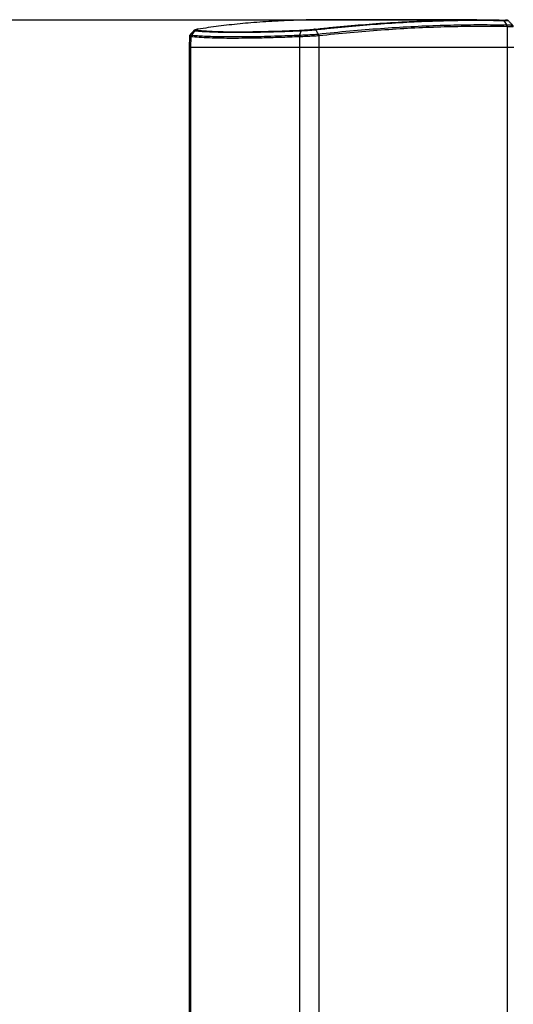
# Model space of a CAD drawing. Header units: millimetres. Extents: x 1508 to 17407, y 899 to 16320.
# Tile 5 of 60: x 3351 to 3725, y 6504 to 7250. Entities that reach past the tile are written whole.
import ezdxf

# ---------------------------------------------------------------- set-up
doc = ezdxf.new("R2010")
doc.units = ezdxf.units.MM
doc.header["$LTSCALE"] = 2
doc.layers.add('COMPONENT_GEOMETRY', color=7, linetype='Continuous')
doc.styles.add('SLDTEXTSTYLE0', font='TXT', dxfattribs={"width": 0.75})
doc.dimstyles.new('SLDDIMSTYLE1', dxfattribs={"dimtxt": 100, "dimasz": 6.604, "dimexe": 0, "dimexo": 0.0625, "dimgap": 25, "dimtad": 0, "dimtih": 1, "dimtoh": 1, "dimdec": 0, "dimrnd": 1e-09, "dimzin": 12, "dimdsep": 46, "dimtxsty": 'SLDTEXTSTYLE0', "dimsah": 1, "dimcen": 0.09, "dimadec": 0, "dimazin": 3, "dimtfac": 1, "dimtdec": 0, "dimtofl": 0, "dimtmove": 0, "dimatfit": 3, "dimfxl": 1, "dimfrac": 2, "dimtolj": 1, "dimtzin": 12, "dimarcsym": 0})

# ---------------------------------------------------------------- blocks, each defined once
blk = doc.blocks.new('_D_4')
at = {"layer": 'COMPONENT_GEOMETRY', "color": 7}
for p, q in [((3713.93, 7249.5), (1732.15, 7249.5)), ((1738.5, 7249.5), (1738.5, 4506.11)), ((1538.43, 4485.8), (1507.97, 4485.8)), ((1507.97, 4485.8), (1507.97, 4327.05)), ((1938.57, 4485.8), (1969.04, 4485.8)), ((1969.04, 4485.8), (1969.04, 4327.05)), ((1507.97, 4327.05), (1538.43, 4327.05)), ((1969.04, 4327.05), (1938.57, 4327.05)), ((1738.5, 1434.05), (1738.5, 4177.43)), ((3363.23, 1434.05), (1732.15, 1434.05))]:
    blk.add_line(p, q, dxfattribs=at)
for points in [[(1738.5, 7249.5), (1737.49, 7242.89), (1739.52, 7242.89)], [(1738.5, 1434.05), (1739.52, 1440.65), (1737.49, 1440.65)]]:
    blk.add_solid(points, dxfattribs=at)
at = {"layer": 'COMPONENT_GEOMETRY', "color": 7, "char_height": 100, "attachment_point": 1, "style": 'SLDTEXTSTYLE0'}
for s, insert in [('9\'6.48"', (1538.43, 4455.96)), ('2908', (1590.73, 4306.34))]:
    blk.add_mtext(s, dxfattribs=dict(at, insert=insert))

msp = doc.modelspace()

# ---------------------------------------------------------------- linework, layer by layer
at = {"color": 7, "linetype": 'Continuous', "lineweight": 25}
for p, q in [((3697.01, 7249.71), (3584.03, 7249.71)), ((3719.56, 7245.81), (3719.56, 7245.81)), ((3480.85, 7238.11), (3480.85, 7238.11)), ((3480.85, 7238.11), (3480.85, 7238.11)), ((3562.84, 7238.11), (3562.84, 7238.11)), ((3562.84, 7238.11), (3562.86, 7238.11)), ((3576.94, 7238.88), (3576.94, 7238.88)), ((3577.36, 7237.53), (3577.35, 7237.53)), ((3577.36, 7237.53), (3577.45, 7229.05)), ((3719.94, 7244.44), (3720.13, 7229.05)), ((3719.94, 7244.44), (3719.94, 7244.44)), ((3479.29, 7237.02), (3479.15, 7229.05)), ((3480.35, 7236.81), (3480.23, 7229.05)), ((3480.36, 7236.81), (3480.35, 7236.81)), ((3562.71, 7236.81), (3562.66, 7229.05)), ((3562.71, 7236.81), (3562.7, 7236.81)), ((3479.15, 7229.05), (3479.15, 1642.41)), ((3479.15, 7229.05), (3480.23, 7229.05)), ((3480.23, 7229.05), (3562.66, 7229.05)), ((3562.66, 7229.05), (3577.45, 7229.05)), ((3577.45, 7229.05), (3720.13, 7229.05)), ((3720.13, 7229.05), (3724.96, 7229.05))]:
    msp.add_line(p, q, dxfattribs=at)
at = {"color": 8, "linetype": 'Continuous', "lineweight": 25}
for p, q in [((3480.23, 7229.05), (3480.23, 1640.14)), ((3562.66, 7229.05), (3562.66, 1481.05)), ((3577.45, 7229.05), (3577.45, 1481.05)), ((3720.13, 7229.05), (3720.13, 1481.05))]:
    msp.add_line(p, q, dxfattribs=at)
at = {"color": 7, "linetype": 'Continuous', "lineweight": 25, "flags": 128}
for points in [[(3717.46, 7248.9), (3718.66, 7247.13), (3719.56, 7245.81)], [(3483.47, 7241.17), (3482.54, 7240.08), (3481.35, 7238.69), (3480.85, 7238.11)], [(3563.72, 7241.17), (3563.62, 7240.81), (3563.03, 7238.75), (3562.84, 7238.11)]]:
    msp.add_lwpolyline(points, dxfattribs=at)
at = {"color": 8, "linetype": 'Continuous', "lineweight": 25, "flags": 128}
msp.add_lwpolyline([(3720.98, 7248.76), (3721.05, 7248.77), (3719.92, 7248.84), (3717.46, 7248.9), (3717.46, 7248.9), (3717.46, 7248.9)], dxfattribs=at)
at = {"color": 7, "linetype": 'Continuous', "lineweight": 25}
for centre, radius, start, end in [((3717.47, 7244.48), 2.47, 359.02746, 32.51862), ((3482.45, 7236.76), 2.1, 139.8961, 178.64638), ((3484.89, 7239.98), 1.86, 95.85465, 139.99348), ((3567.11, 7236.96), 4.4, 164.90663, 182.04588), ((3564.58, 7241.06), 0.866, 118.42343, 172.78302), ((3574.28, 7237.32), 3.09, 3.95615, 30.4455)]:
    msp.add_arc(centre, radius, start, end, dxfattribs=at)
for points, knots in [([(3584.03, 7249.69), (3583.5, 7249.69), (3576.27, 7249.78), (3562.91, 7249.47), (3544.03, 7248.73), (3526.24, 7247.49), (3509.41, 7245.83), (3496.15, 7244.15), (3488.45, 7242.96), (3485.88, 7242.56)], [0, 0, 0, 0, 0.014751, 0.199894, 0.38409, 0.568473, 0.741027, 0.913731, 1, 1, 1, 1]), ([(3574.18, 7242.56), (3577.89, 7242.96), (3589.04, 7244.15), (3607.35, 7245.83), (3629.44, 7247.49), (3651.58, 7248.72), (3673.72, 7249.49), (3695.43, 7249.81), (3709.46, 7249.6), (3716.47, 7249.5)], [0, 0, 0, 0, 0.073721, 0.221177, 0.368762, 0.526168, 0.683732, 0.841785, 1, 1, 1, 1]), ([(3717.46, 7248.9), (3710.44, 7249.01), (3696.4, 7249.21), (3674.67, 7248.9), (3652.5, 7248.13), (3630.34, 7246.89), (3608.23, 7245.23), (3589.89, 7243.55), (3578.73, 7242.36), (3575.01, 7241.96)], [0, 0, 0, 0, 0.158134, 0.316268, 0.473754, 0.631239, 0.778759, 0.92628, 1, 1, 1, 1]), ([(3576.94, 7238.88), (3584.92, 7239.71), (3600.86, 7241.36), (3624.19, 7243.24), (3647.06, 7244.67), (3668.93, 7245.59), (3689.84, 7246.03), (3706.51, 7246.05), (3716.29, 7245.87), (3719.56, 7245.81)], [0, 0, 0, 0, 0.158215, 0.31643, 0.474008, 0.631586, 0.778967, 0.926348, 1, 1, 1, 1]), ([(3716.47, 7249.5), (3717.38, 7249.48), (3718.31, 7249.46), (3718.66, 7249.43), (3718.67, 7249.43)], [0, 0, 0, 0, 0.981463, 1, 1, 1, 1]), ([(3721.04, 7248.82), (3720.96, 7248.9), (3720.78, 7249.06), (3720.49, 7249.2), (3720.23, 7249.29), (3720.06, 7249.33), (3719.89, 7249.36), (3719.66, 7249.39), (3719.36, 7249.41), (3718.88, 7249.43), (3718.67, 7249.43)], [0, 0, 0, 0, 0.060619, 0.133885, 0.191051, 0.239502, 0.301392, 0.422216, 0.749645, 1, 1, 1, 1]), ([(3724.15, 7245.64), (3723.64, 7246.16), (3722.63, 7247.21), (3721.61, 7248.25), (3721.1, 7248.78)], [0, 0, 0, 0, 0.499997, 1, 1, 1, 1]), ([(3724.67, 7244.3), (3724.68, 7244.36), (3724.71, 7244.64), (3724.53, 7245.1), (3724.28, 7245.53), (3724.1, 7245.68), (3724.05, 7245.72)], [0, 0, 0, 0, 0.098087, 0.535261, 0.884732, 1, 1, 1, 1]), ([(3479.96, 7238.47), (3479.85, 7238.37), (3479.59, 7238.12), (3479.32, 7237.58), (3479.32, 7237.17), (3479.33, 7237.02)], [0, 0, 0, 0, 0.302873, 0.736347, 1, 1, 1, 1]), ([(3482.7, 7241.49), (3482.22, 7240.96), (3481.25, 7239.91), (3480.27, 7238.85), (3479.79, 7238.32)], [0, 0, 0, 0, 0.500075, 1, 1, 1, 1]), ([(3480.85, 7238.11), (3480.72, 7237.92), (3480.48, 7237.57), (3480.37, 7237.09), (3480.36, 7236.86), (3480.36, 7236.81)], [0, 0, 0, 0, 0.499354, 0.896725, 1, 1, 1, 1]), ([(3480.85, 7238.11), (3482.3, 7237.97), (3485.2, 7237.7), (3490.64, 7237.37), (3496.88, 7237.12), (3504.06, 7236.96), (3512.35, 7236.9), (3521.45, 7236.94), (3531.14, 7237.1), (3541.11, 7237.34), (3551.65, 7237.67), (3559.11, 7237.96), (3562.84, 7238.11)], [0, 0, 0, 0, 0.095459, 0.190919, 0.288927, 0.386935, 0.488768, 0.599762, 0.698408, 0.797055, 0.898527, 1, 1, 1, 1]), ([(3485.65, 7242.54), (3485.51, 7242.51), (3484.74, 7242.4), (3484.03, 7242.21), (3483.3, 7241.98), (3482.9, 7241.65), (3482.76, 7241.53)], [0, 0, 0, 0, 0.122831, 0.652892, 0.877371, 1, 1, 1, 1]), ([(3563.72, 7241.17), (3563.72, 7241.17), (3559.6, 7241), (3550.78, 7240.65), (3537.85, 7240.26), (3525.18, 7240.01), (3513.6, 7239.94), (3503.31, 7240.05), (3494.39, 7240.34), (3487.91, 7240.74), (3484.62, 7241.04), (3483.47, 7241.17), (3483.47, 7241.17)], [0, 0, 0, 0, 0.000001, 0.113448, 0.247337, 0.381653, 0.515539, 0.649431, 0.783752, 0.917647, 0.999999, 1, 1, 1, 1]), ([(3485.88, 7242.56), (3485.3, 7242.46), (3484.21, 7242.26), (3483.78, 7241.99), (3484.38, 7241.88), (3484.7, 7241.82)], [0, 0, 0, 0, 0.349098, 0.645457, 1, 1, 1, 1]), ([(3484.7, 7241.82), (3485.9, 7241.7), (3488.54, 7241.44), (3493.56, 7241.12), (3499.71, 7240.85), (3506.74, 7240.68), (3514.54, 7240.62), (3522.97, 7240.65), (3532.02, 7240.78), (3541.75, 7241.02), (3552.46, 7241.35), (3560.13, 7241.66), (3564.17, 7241.82)], [0, 0, 0, 0, 0.082336, 0.181425, 0.280513, 0.382489, 0.484465, 0.583547, 0.682629, 0.784603, 0.886577, 1, 1, 1, 1]), ([(3562.84, 7238.11), (3562.8, 7237.92), (3562.72, 7237.57), (3562.69, 7237.09), (3562.7, 7236.86), (3562.7, 7236.81)], [0, 0, 0, 0, 0.499344, 0.896947, 1, 1, 1, 1]), ([(3577.35, 7237.53), (3577.35, 7237.53), (3576.71, 7237.48), (3575.36, 7237.39), (3573.11, 7237.25), (3570.6, 7237.12), (3567.95, 7236.99), (3565.26, 7236.88), (3563.57, 7236.83), (3562.71, 7236.81)], [0, 0, 0, 0, 0.001839, 0.151191, 0.303756, 0.475345, 0.651881, 0.823457, 1, 1, 1, 1]), ([(3562.86, 7238.11), (3564.52, 7238.17), (3567.83, 7238.29), (3572.84, 7238.58), (3575.64, 7238.79), (3576.94, 7238.88)], [0, 0, 0, 0, 0.348471, 0.697151, 1, 1, 1, 1]), ([(3575.01, 7241.96), (3575.01, 7241.96), (3574.05, 7241.86), (3571.74, 7241.65), (3567.79, 7241.36), (3565.02, 7241.22), (3563.72, 7241.17), (3563.72, 7241.17)], [0, 0, 0, 0, 0.000006, 0.297986, 0.644686, 0.99999, 1, 1, 1, 1]), ([(3564.17, 7241.82), (3565.37, 7241.88), (3567.75, 7242), (3571.32, 7242.27), (3573.27, 7242.47), (3574.18, 7242.56)], [0, 0, 0, 0, 0.35548, 0.702201, 1, 1, 1, 1]), ([(3575.01, 7241.96), (3574.95, 7242.05), (3574.83, 7242.22), (3574.62, 7242.41), (3574.4, 7242.54), (3574.25, 7242.56), (3574.18, 7242.56)], [0, 0, 0, 0, 0.2499997, 0.4999996, 0.7499997, 1, 1, 1, 1]), ([(3575.01, 7241.96), (3575.39, 7241.36), (3576.03, 7240.33), (3576.67, 7239.31), (3576.94, 7238.88)], [0, 0, 0, 0, 0.586948, 1, 1, 1, 1]), ([(3577.35, 7237.53), (3577.32, 7237.78), (3577.28, 7238.06), (3577.18, 7238.36), (3577.1, 7238.58), (3577.01, 7238.75), (3576.94, 7238.88)], [0, 0, 0, 0, 0.4990148, 0.5564186, 0.6591898, 1, 1, 1, 1]), ([(3719.94, 7244.44), (3716.68, 7244.5), (3706.9, 7244.68), (3690.24, 7244.66), (3669.33, 7244.22), (3647.47, 7243.31), (3624.6, 7241.88), (3601.27, 7240.01), (3585.33, 7238.36), (3577.36, 7237.53)], [0, 0, 0, 0, 0.073651, 0.22103, 0.36841, 0.525988, 0.683566, 0.841783, 1, 1, 1, 1]), ([(3562.7, 7236.81), (3557.8, 7236.62), (3547.97, 7236.25), (3534.23, 7235.87), (3522.14, 7235.66), (3511.99, 7235.61), (3502.83, 7235.68), (3494.29, 7235.89), (3486.38, 7236.26), (3482.36, 7236.63), (3480.36, 7236.81)], [0, 0, 0, 0, 0.133261, 0.266939, 0.400198, 0.51123, 0.613098, 0.741938, 0.871158, 1, 1, 1, 1])]:
    msp.add_open_spline(points, degree=3, knots=knots, dxfattribs=at)
for points in [[(3716.47, 7249.5), (3716.57, 7249.49), (3716.75, 7249.47), (3717.01, 7249.35), (3717.26, 7249.17), (3717.39, 7248.99), (3717.46, 7248.9)], [(3719.94, 7244.44), (3719.94, 7244.57), (3719.93, 7244.82), (3719.85, 7245.18), (3719.73, 7245.52), (3719.61, 7245.71), (3719.56, 7245.81)]]:
    msp.add_open_spline(points, degree=3, dxfattribs=at)
at = {"color": 8, "linetype": 'Continuous', "lineweight": 25}
for points, knots in [([(3719.56, 7245.81), (3719.74, 7245.81), (3721.11, 7245.78), (3723.04, 7245.74), (3724.28, 7245.69), (3724.03, 7245.67), (3724, 7245.67)], [0, 0, 0, 0, 0.064496, 0.492236, 0.919819, 1, 1, 1, 1]), ([(3480.04, 7238.38), (3479.95, 7238.35), (3479.66, 7238.23), (3480.36, 7238.16), (3480.85, 7238.11)], [0, 0, 0, 0, 0.309393, 1, 1, 1, 1]), ([(3483.47, 7241.17), (3483.47, 7241.17), (3482.97, 7241.22), (3482.43, 7241.3), (3482.74, 7241.43), (3482.81, 7241.46)], [0, 0, 0, 0, 0.000026, 0.782266, 1, 1, 1, 1]), ([(3724.64, 7244.31), (3724.65, 7244.31), (3724.69, 7244.32), (3724.3, 7244.34), (3723.47, 7244.37), (3722.2, 7244.4), (3720.95, 7244.43), (3720.13, 7244.44), (3719.94, 7244.44)], [0, 0, 0, 0, 0.089596, 0.298161, 0.512774, 0.721369, 0.936013, 1, 1, 1, 1]), ([(3480.35, 7236.81), (3480.11, 7236.83), (3479.63, 7236.87), (3479.3, 7236.95), (3479.33, 7237), (3479.34, 7237.02)], [0, 0, 0, 0, 0.387762, 0.783756, 1, 1, 1, 1])]:
    msp.add_open_spline(points, degree=3, knots=knots, dxfattribs=at)

# ---------------------------------------------------------------- dimensions: what is measured, and where the dimension line sits
at = {"layer": 'COMPONENT_GEOMETRY', "color": 7}
dim = msp.add_linear_dim(base=(1738.5, 1434.05), p1=(3716.47, 7249.5), p2=(3365.77, 1434.05), angle=90, dimstyle='SLDDIMSTYLE1', dxfattribs=at)
dim.commit()
dim.dimension.update_dxf_attribs({"geometry": '_D_4', "text_midpoint": (1738.5, 4341.77), "dimtype": 160})

doc.saveas('drawing.dxf')
